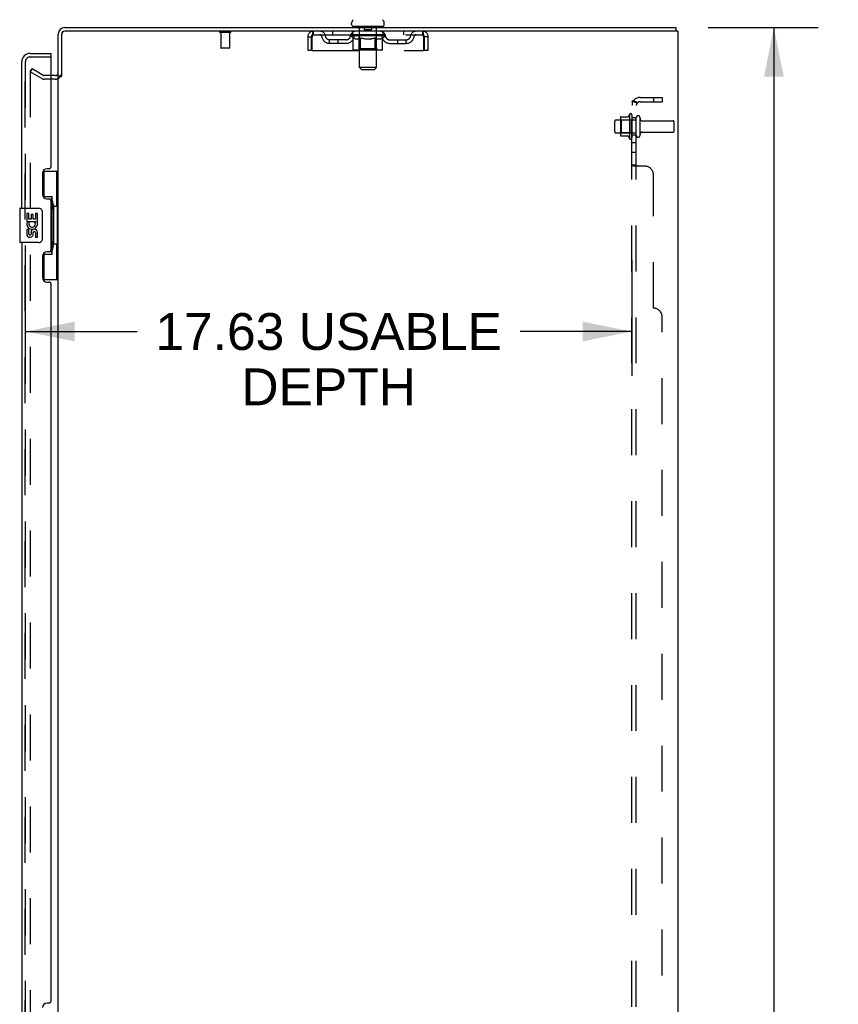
# Model space of a CAD drawing. Header units: inches. Extents: x 0 to 243, y 0 to 157.
# Tile 34 of 37: x 127 to 151, y 87 to 116. Entities that reach past the tile are written whole.
import ezdxf

# ---------------------------------------------------------------- set-up
doc = ezdxf.new("R2010")
doc.units = ezdxf.units.IN
doc.header["$LTSCALE"] = 13.357143
doc.header["$MEASUREMENT"] = 0
doc.linetypes.add('HIDDEN', pattern=[0.2, 0.1, -0.1])
doc.layers.get('0').update_dxf_attribs({"linetype": 'CONTINUOUS'})
for name, color, linetype in [('DEFAULT_2', 8, 'HIDDEN'), ('DIMENSIONS', 7, 'CONTINUOUS'), ('LEFTHAND_DOOR_ASSEMBLY', 7, 'CONTINUOUS'), ('RIGHTHAND_DOOR_ASSEMBLY', 7, 'CONTINUOUS'), ('SUBPANEL', 7, 'CONTINUOUS')]:
    doc.layers.add(name, color=color, linetype=linetype)
doc.styles.get("Standard").update_dxf_attribs({"font": 'arial.ttf'})
doc.dimstyles.new('DIMSTYLE_1', dxfattribs={"dimtxt": 1.071429, "dimasz": 1.428571, "dimexe": 0.09, "dimexo": 0.07, "dimgap": 0.0375, "dimtad": 0, "dimtih": 1, "dimtoh": 1, "dimzin": 4, "dimdsep": 46, "dimtxsty": 'Standard', "dimblk": '_FILLED', "dimblk1": '_FILLED', "dimblk2": '_FILLED', "dimcen": 0.09, "dimadec": 3, "dimazin": 1, "dimtfac": 1, "dimtdec": 3, "dimtofl": 0, "dimtmove": 0, "dimatfit": 3, "dimldrblk": '_FILLED', "dimfxl": 0, "dimtolj": 1, "dimtzin": 4, "dimarcsym": 0})

# ---------------------------------------------------------------- blocks, each defined once
blk = doc.blocks.new('_FILLED')
at = {"color": 0, "linetype": 'ByBlock'}
blk.add_solid([(0, 0), (-1, 0.2), (-1, -0.2)], dxfattribs=at)
blk = doc.blocks.new('*D8')
at = {"layer": 'DIMENSIONS', "color": 2, "linetype": 'Continuous'}
for p, q in [((147.142, 115.661), (150.334, 115.661)), ((149.048, 115.661), (149.048, 86.733)), ((149.048, 55.661), (149.048, 84.59)), ((147.142, 55.661), (150.334, 55.661))]:
    blk.add_line(p, q, dxfattribs=at)
at = {"layer": 'DIMENSIONS', "color": 2, "linetype": 'Continuous', "xscale": 1.4285714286, "yscale": 1.4285714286, "zscale": 1.4285714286}
for p, rotation in [((149.048, 115.661), 90), ((149.048, 55.661), 270)]:
    blk.add_blockref('_FILLED', p, dxfattribs=dict(at, rotation=rotation))
at = {"layer": 'DIMENSIONS', "color": 2, "linetype": 'Continuous', "insert": (149.048, 86.197), "char_height": 1.0714, "width": 3.74403, "attachment_point": 2, "line_spacing_factor": 0.9}
blk.add_mtext('60.00', dxfattribs=at)
blk = doc.blocks.new('*D11')
at = {"layer": 'DIMENSIONS', "color": 2, "linetype": 'Continuous'}
for p, q in [((127.3, 108.911), (127.3, 105.541)), ((144.925, 108.911), (144.925, 105.541)), ((127.3, 106.826), (130.551, 106.826)), ((144.925, 106.826), (141.675, 106.826))]:
    blk.add_line(p, q, dxfattribs=at)
at = {"layer": 'DIMENSIONS', "color": 2, "linetype": 'Continuous', "xscale": 1.4285714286, "yscale": 1.4285714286, "zscale": 1.4285714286, "rotation": 180}
blk.add_blockref('_FILLED', (127.3, 106.826), dxfattribs=at)
at = {"layer": 'DIMENSIONS', "color": 2, "linetype": 'Continuous', "xscale": 1.4285714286, "yscale": 1.4285714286, "zscale": 1.4285714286}
blk.add_blockref('_FILLED', (144.925, 106.826), dxfattribs=at)
at = {"layer": 'DIMENSIONS', "color": 2, "linetype": 'Continuous', "insert": (136.113, 107.362), "char_height": 1.07143, "width": 10.05311, "attachment_point": 2, "line_spacing_factor": 0.9}
blk.add_mtext('17.63 USABLE\\PDEPTH', dxfattribs=at)

msp = doc.modelspace()

# ---------------------------------------------------------------- linework, layer by layer
at = {"color": 7, "linetype": 'Continuous'}
for p, q in [((128.443, 115.661), (146.202, 115.661)), ((136.779, 115.751), (136.779, 115.789)), ((136.817, 115.691), (136.817, 115.661)), ((137.692, 115.691), (136.817, 115.691)), ((137.692, 115.691), (137.692, 115.661)), ((137.729, 115.751), (137.729, 115.789)), ((146.202, 115.661), (146.202, 115.557)), ((128.254, 114.213), (128.254, 115.472)), ((128.169, 114.265), (128.05, 114.265)), ((128.358, 114.244), (128.254, 114.244)), ((128.327, 114.244), (128.327, 114.214))]:
    msp.add_line(p, q, dxfattribs=at)
at = {"color": 3, "linetype": 'Continuous'}
for p, q in [((128.358, 114.244), (128.358, 115.467)), ((146.254, 115.557), (128.448, 115.557)), ((146.254, 115.557), (146.254, 55.765)), ((128.254, 57.109), (128.254, 114.213))]:
    msp.add_line(p, q, dxfattribs=at)
at = {"color": 7, "linetype": 'Continuous'}
for centre, radius, start, end in [((128.443, 115.472), 0.189, 90, 180), ((136.904, 115.789), 0.125, 126.7414, 180), ((136.839, 115.751), 0.06, 180, 270), ((137.669, 115.751), 0.06, 270, 360), ((137.604, 115.789), 0.125, 0, 53.2586), ((128.169, 114.35), 0.085, 270, 344.5025)]:
    msp.add_arc(centre, radius, start, end, dxfattribs=at)
at = {"color": 3, "linetype": 'Continuous'}
for centre, radius in [((128.448, 115.467), 0.09), ((128.443, 115.472), 0.085)]:
    msp.add_arc(centre, radius, 90, 180, dxfattribs=at)
at = {"layer": 'DEFAULT_2', "color": 8, "linetype": 'HIDDEN'}
for p, q in [((136.997, 115.691), (136.997, 115.661)), ((137.005, 114.501), (137.005, 115.661)), ((137.149, 115.681), (137.149, 115.601)), ((137.359, 115.681), (137.359, 115.601)), ((137.503, 114.501), (137.503, 115.661)), ((137.512, 115.691), (137.512, 115.661)), ((133.25, 115.514), (132.966, 115.514)), ((132.984, 115.514), (132.984, 115.067)), ((133.232, 115.514), (133.232, 115.067)), ((135.504, 115.39), (135.504, 114.995)), ((135.504, 115.39), (135.608, 115.39)), ((135.608, 115.39), (135.608, 114.995)), ((135.638, 114.995), (135.638, 115.39)), ((135.671, 115.453), (135.671, 115.557)), ((135.671, 115.453), (138.837, 115.453)), ((136.223, 115.557), (136.223, 115.453)), ((136.748, 115.416), (136.748, 115.448)), ((136.748, 115.448), (136.993, 115.448)), ((136.826, 115.362), (136.748, 115.416)), ((137.761, 115.416), (136.748, 115.416)), ((136.749, 115.448), (136.749, 115.451)), ((136.845, 115.45), (136.749, 115.451)), ((136.756, 115.448), (136.756, 115.453)), ((136.763, 115.445), (136.763, 115.448)), ((136.763, 115.445), (137.746, 115.445)), ((136.77, 115.445), (136.77, 115.448)), ((136.771, 115.445), (136.771, 115.448)), ((136.779, 115.448), (136.779, 115.453)), ((136.792, 115.445), (136.792, 115.448)), ((136.793, 115.445), (136.793, 115.448)), ((136.816, 115.448), (136.816, 115.453)), ((136.817, 115.453), (136.817, 115.557)), ((136.826, 115.037), (136.826, 115.362)), ((136.826, 115.362), (136.838, 115.354)), ((136.828, 115.445), (136.828, 115.448)), ((136.83, 115.445), (136.83, 115.448)), ((136.849, 115.346), (136.837, 115.354)), ((136.845, 115.448), (136.845, 115.45)), ((136.861, 115.34), (136.849, 115.347)), ((136.872, 115.335), (136.861, 115.34)), ((136.867, 115.448), (136.867, 115.453)), ((136.868, 115.445), (136.868, 115.448)), ((136.868, 115.445), (136.868, 115.448)), ((136.871, 115.445), (136.871, 115.448)), ((136.884, 115.33), (136.872, 115.335)), ((136.876, 115.445), (136.876, 115.448)), ((136.876, 115.445), (136.876, 115.448)), ((136.879, 115.445), (136.879, 115.448)), ((136.882, 115.445), (136.882, 115.448)), ((136.895, 115.327), (136.884, 115.33)), ((136.885, 115.445), (136.885, 115.448)), ((136.97, 115.327), (136.895, 115.327)), ((136.897, 115.445), (136.897, 115.448)), ((136.911, 115.445), (136.911, 115.448)), ((136.912, 115.445), (136.912, 115.45)), ((136.928, 115.445), (136.928, 115.448)), ((136.929, 115.448), (136.929, 115.453)), ((136.937, 115.445), (136.937, 115.448)), ((136.94, 115.445), (136.94, 115.448)), ((136.947, 115.445), (136.947, 115.448)), ((136.956, 115.445), (136.956, 115.451)), ((136.969, 115.445), (136.969, 115.448)), ((136.97, 115.327), (136.982, 115.33)), ((136.971, 115.445), (136.971, 115.448)), ((136.993, 115.335), (136.982, 115.33)), ((136.993, 115.445), (136.993, 115.448)), ((137.005, 115.34), (136.993, 115.335)), ((137.047, 115.448), (136.997, 115.448)), ((137.001, 115.448), (137.001, 115.453)), ((137.004, 115.039), (137.004, 115.413)), ((137.016, 115.346), (137.004, 115.34)), ((137.007, 115.445), (137.007, 115.448)), ((137.01, 115.445), (137.01, 115.448)), ((137.015, 115.445), (137.015, 115.452)), ((137.028, 115.353), (137.016, 115.346)), ((137.019, 115.445), (137.019, 115.448)), ((137.027, 115.445), (137.027, 115.448)), ((137.039, 115.361), (137.028, 115.353)), ((137.039, 115.037), (137.039, 115.361)), ((137.039, 115.361), (137.063, 115.353)), ((137.047, 115.445), (137.047, 115.448)), ((137.106, 115.448), (137.059, 115.448)), ((137.086, 115.346), (137.063, 115.354)), ((137.075, 115.445), (137.075, 115.448)), ((137.081, 115.448), (137.081, 115.453)), ((137.084, 115.445), (137.084, 115.448)), ((137.086, 115.445), (137.086, 115.453)), ((137.108, 115.34), (137.086, 115.347)), ((137.088, 115.445), (137.088, 115.448)), ((137.094, 115.445), (137.094, 115.448)), ((137.106, 115.445), (137.106, 115.448)), ((137.131, 115.335), (137.108, 115.34)), ((137.171, 115.448), (137.127, 115.448)), ((137.153, 115.33), (137.131, 115.335)), ((137.138, 115.445), (137.138, 115.448)), ((137.175, 115.327), (137.153, 115.33)), ((137.349, 115.591), (137.159, 115.591)), ((137.163, 115.448), (137.254, 115.453)), ((137.166, 115.448), (137.166, 115.453)), ((137.167, 115.453), (137.166, 115.453)), ((137.167, 115.448), (137.167, 115.453)), ((137.167, 115.445), (137.167, 115.448)), ((137.17, 115.445), (137.17, 115.448)), ((137.171, 115.445), (137.171, 115.448)), ((137.171, 115.445), (137.171, 115.448)), ((137.334, 115.327), (137.175, 115.327)), ((137.238, 115.448), (137.199, 115.448)), ((137.204, 115.445), (137.204, 115.448)), ((137.238, 115.445), (137.238, 115.448)), ((137.252, 115.448), (137.252, 115.448)), ((137.252, 115.445), (137.252, 115.448)), ((137.252, 115.445), (137.252, 115.448)), ((137.254, 115.448), (137.254, 115.453)), ((137.254, 115.453), (137.346, 115.448)), ((137.256, 115.445), (137.256, 115.448)), ((137.256, 115.448), (137.257, 115.448)), ((137.257, 115.445), (137.257, 115.448)), ((137.271, 115.445), (137.271, 115.448)), ((137.271, 115.448), (137.31, 115.448)), ((137.305, 115.445), (137.305, 115.448)), ((137.334, 115.327), (137.356, 115.33)), ((137.338, 115.445), (137.338, 115.448)), ((137.338, 115.445), (137.338, 115.448)), ((137.338, 115.448), (137.381, 115.448)), ((137.339, 115.445), (137.339, 115.448)), ((137.342, 115.448), (137.342, 115.453)), ((137.342, 115.448), (137.342, 115.453)), ((137.342, 115.453), (137.342, 115.453)), ((137.342, 115.445), (137.342, 115.448)), ((137.378, 115.335), (137.355, 115.33)), ((137.371, 115.445), (137.371, 115.448)), ((137.4, 115.34), (137.377, 115.335)), ((137.422, 115.346), (137.399, 115.34)), ((137.402, 115.445), (137.402, 115.448)), ((137.402, 115.448), (137.45, 115.448)), ((137.415, 115.445), (137.415, 115.448)), ((137.42, 115.445), (137.42, 115.448)), ((137.445, 115.353), (137.422, 115.346)), ((137.423, 115.445), (137.423, 115.453)), ((137.425, 115.445), (137.425, 115.448)), ((137.428, 115.448), (137.428, 115.453)), ((137.433, 115.445), (137.433, 115.448)), ((137.467, 115.361), (137.444, 115.353)), ((137.462, 115.445), (137.462, 115.448)), ((137.462, 115.448), (137.512, 115.448)), ((137.467, 115.037), (137.467, 115.361)), ((137.467, 115.361), (137.479, 115.353)), ((137.49, 115.346), (137.478, 115.353)), ((137.481, 115.445), (137.481, 115.448)), ((137.49, 115.445), (137.49, 115.448)), ((137.501, 115.34), (137.49, 115.346)), ((137.493, 115.445), (137.493, 115.452)), ((137.498, 115.445), (137.498, 115.448)), ((137.512, 115.335), (137.5, 115.34)), ((137.502, 115.445), (137.502, 115.448)), ((137.504, 115.039), (137.504, 115.413)), ((137.507, 115.448), (137.507, 115.453)), ((137.522, 115.33), (137.511, 115.335)), ((137.516, 115.445), (137.516, 115.448)), ((137.516, 115.448), (137.677, 115.448)), ((137.533, 115.327), (137.522, 115.33)), ((137.616, 115.327), (137.533, 115.327)), ((137.537, 115.445), (137.537, 115.448)), ((137.54, 115.445), (137.54, 115.448)), ((137.552, 115.445), (137.552, 115.451)), ((137.561, 115.445), (137.561, 115.448)), ((137.569, 115.445), (137.569, 115.448)), ((137.572, 115.445), (137.572, 115.448)), ((137.58, 115.448), (137.58, 115.453)), ((137.581, 115.445), (137.581, 115.448)), ((137.597, 115.445), (137.597, 115.45)), ((137.598, 115.445), (137.598, 115.448)), ((137.612, 115.445), (137.612, 115.448)), ((137.616, 115.327), (137.627, 115.33)), ((137.623, 115.445), (137.623, 115.448)), ((137.627, 115.445), (137.627, 115.448)), ((137.637, 115.335), (137.627, 115.33)), ((137.63, 115.445), (137.63, 115.448)), ((137.632, 115.445), (137.632, 115.448)), ((137.632, 115.445), (137.632, 115.448)), ((137.648, 115.34), (137.637, 115.335)), ((137.638, 115.445), (137.638, 115.448)), ((137.64, 115.445), (137.64, 115.448)), ((137.641, 115.445), (137.641, 115.448)), ((137.642, 115.448), (137.642, 115.453)), ((137.659, 115.346), (137.648, 115.34)), ((137.67, 115.353), (137.659, 115.346)), ((137.681, 115.36), (137.67, 115.353)), ((137.679, 115.445), (137.679, 115.448)), ((137.681, 115.445), (137.681, 115.448)), ((137.681, 115.36), (137.761, 115.416)), ((137.681, 115.037), (137.681, 115.36)), ((137.692, 115.453), (137.692, 115.557)), ((137.693, 115.448), (137.693, 115.453)), ((137.716, 115.445), (137.716, 115.448)), ((137.717, 115.445), (137.717, 115.448)), ((137.73, 115.448), (137.73, 115.453)), ((137.738, 115.445), (137.738, 115.448)), ((137.739, 115.445), (137.739, 115.448)), ((137.746, 115.445), (137.746, 115.448)), ((137.753, 115.448), (137.753, 115.453)), ((137.761, 115.416), (137.761, 115.453)), ((138.286, 115.557), (138.286, 115.453)), ((138.837, 115.557), (138.837, 115.453)), ((138.87, 115.39), (138.87, 114.995)), ((138.9, 114.995), (138.9, 115.39)), ((139.004, 115.39), (138.9, 115.39)), ((139.004, 114.995), (139.004, 115.39)), ((133.222, 115.057), (132.994, 115.057)), ((136.14, 115.202), (136.14, 115.306)), ((136.623, 115.306), (136.14, 115.306)), ((136.623, 115.202), (136.14, 115.202)), ((136.39, 115.202), (136.39, 115.306)), ((137.886, 115.306), (138.369, 115.306)), ((137.886, 115.202), (138.369, 115.202)), ((138.119, 115.202), (138.119, 115.306)), ((138.369, 115.202), (138.369, 115.306)), ((135.608, 114.995), (135.504, 114.995)), ((135.638, 114.995), (138.87, 114.995)), ((137.647, 115.007), (136.86, 115.007)), ((137.004, 115.039), (136.973, 115.007)), ((137.504, 115.039), (137.004, 115.039)), ((137.45, 115.007), (137.452, 115.007)), ((137.452, 115.007), (137.454, 115.008)), ((137.454, 115.008), (137.456, 115.009)), ((137.456, 115.009), (137.458, 115.01)), ((137.458, 115.01), (137.46, 115.012)), ((137.504, 115.039), (137.536, 115.007)), ((139.004, 114.995), (138.9, 114.995)), ((137.065, 114.441), (137.005, 114.501)), ((137.503, 114.501), (137.005, 114.501)), ((137.443, 114.441), (137.503, 114.501)), ((127.494, 114.466), (127.442, 114.376)), ((127.442, 114.396), (127.442, 56.927)), ((127.782, 114.18), (127.442, 114.376)), ((127.494, 114.466), (127.834, 114.27)), ((128.05, 114.265), (127.85, 114.265)), ((137.065, 114.441), (137.443, 114.441)), ((128.169, 114.161), (127.85, 114.161)), ((144.589, 113.042), (144.589, 112.531)), ((144.6, 113.064), (144.828, 113.064)), ((144.855, 113.142), (144.855, 112.43)), ((144.925, 113.12), (144.925, 112.452)), ((145.05, 112.529), (145.05, 113.044)), ((145.16, 112.529), (145.16, 113.044)), ((144.425, 112.629), (144.425, 112.944)), ((144.455, 112.974), (145.05, 112.974)), ((144.609, 112.97), (144.589, 112.99)), ((144.609, 112.97), (144.609, 112.603)), ((144.905, 112.97), (144.609, 112.97)), ((144.905, 112.97), (144.925, 112.99)), ((144.905, 112.97), (144.905, 112.603)), ((145.223, 112.951), (146.12, 112.951)), ((146.15, 112.651), (146.15, 112.921)), ((144.455, 112.599), (145.05, 112.599)), ((144.609, 112.603), (144.589, 112.583)), ((144.6, 112.509), (144.828, 112.509)), ((144.905, 112.603), (144.609, 112.603)), ((144.905, 112.603), (144.925, 112.583)), ((145.223, 112.621), (146.12, 112.621))]:
    msp.add_line(p, q, dxfattribs=at)
for points in [[(135.638, 115.39), (135.641, 115.409), (135.643, 115.427), (135.645, 115.445), (135.648, 115.463), (135.65, 115.479), (135.653, 115.494), (135.655, 115.508), (135.657, 115.521), (135.66, 115.532), (135.662, 115.541), (135.664, 115.548), (135.667, 115.553), (135.669, 115.556), (135.671, 115.557)], [(135.638, 115.39), (135.641, 115.397), (135.643, 115.404), (135.645, 115.411), (135.648, 115.418), (135.65, 115.424), (135.653, 115.429), (135.655, 115.435), (135.657, 115.439), (135.66, 115.444), (135.662, 115.447), (135.664, 115.45), (135.667, 115.452), (135.669, 115.453), (135.671, 115.453)], [(138.837, 115.557), (138.84, 115.556), (138.842, 115.553), (138.844, 115.548), (138.847, 115.541), (138.849, 115.532), (138.852, 115.521), (138.854, 115.508), (138.856, 115.494), (138.859, 115.479), (138.861, 115.463), (138.863, 115.445), (138.866, 115.427), (138.868, 115.409), (138.87, 115.39)], [(138.837, 115.453), (138.84, 115.453), (138.842, 115.452), (138.844, 115.45), (138.847, 115.447), (138.849, 115.444), (138.852, 115.439), (138.854, 115.435), (138.856, 115.429), (138.859, 115.424), (138.861, 115.418), (138.863, 115.411), (138.866, 115.404), (138.868, 115.397), (138.87, 115.39)], [(136.86, 115.007), (136.856, 115.007), (136.852, 115.008), (136.848, 115.009), (136.844, 115.01), (136.84, 115.012), (136.837, 115.015), (136.833, 115.018), (136.831, 115.021), (136.829, 115.024), (136.827, 115.028), (136.826, 115.032), (136.826, 115.037)], [(137.057, 115.007), (137.055, 115.007), (137.052, 115.008), (137.05, 115.009), (137.049, 115.01), (137.047, 115.012), (137.045, 115.015), (137.043, 115.018), (137.042, 115.021), (137.041, 115.024), (137.04, 115.028), (137.04, 115.032), (137.039, 115.037)], [(137.46, 115.012), (137.462, 115.015), (137.463, 115.018), (137.465, 115.021), (137.466, 115.024)], [(137.462, 115.015), (137.463, 115.018), (137.465, 115.021)], [(137.466, 115.024), (137.467, 115.028), (137.467, 115.032), (137.467, 115.037)], [(137.467, 115.028), (137.467, 115.032), (137.467, 115.037)], [(137.647, 115.007), (137.651, 115.007), (137.655, 115.008), (137.659, 115.009), (137.663, 115.01), (137.667, 115.012), (137.67, 115.015), (137.673, 115.018), (137.676, 115.021), (137.678, 115.024), (137.68, 115.028), (137.681, 115.032), (137.681, 115.037)], [(127.459, 114.416), (127.459, 114.416), (127.458, 114.416), (127.458, 114.416), (127.457, 114.416), (127.457, 114.415), (127.456, 114.415), (127.455, 114.415), (127.455, 114.415), (127.454, 114.415), (127.453, 114.415), (127.453, 114.414), (127.452, 114.414), (127.452, 114.414), (127.451, 114.413), (127.451, 114.413), (127.45, 114.413), (127.45, 114.412), (127.449, 114.412), (127.449, 114.411), (127.448, 114.411), (127.448, 114.41), (127.447, 114.41), (127.447, 114.409), (127.446, 114.409), (127.446, 114.408), (127.445, 114.408), (127.445, 114.407), (127.445, 114.407), (127.444, 114.406), (127.444, 114.405), (127.444, 114.405), (127.443, 114.404), (127.443, 114.403), (127.443, 114.403), (127.443, 114.402), (127.443, 114.401), (127.442, 114.401), (127.442, 114.4), (127.442, 114.399), (127.442, 114.399), (127.442, 114.398), (127.442, 114.397), (127.442, 114.396), (127.442, 114.396)], [(127.467, 114.414), (127.466, 114.414), (127.466, 114.414), (127.465, 114.414), (127.465, 114.415), (127.464, 114.415), (127.463, 114.415), (127.463, 114.415), (127.462, 114.415), (127.462, 114.415), (127.461, 114.416), (127.46, 114.416), (127.46, 114.416), (127.459, 114.416)]]:
    msp.add_lwpolyline(points, dxfattribs=at)
for centre, radius, start, end in [((136.975, 115.661), 0.03, 0, 90), ((137.139, 115.681), 0.01, 0, 90), ((137.369, 115.681), 0.01, 90, 180), ((137.533, 115.661), 0.03, 90, 180), ((132.966, 115.536), 0.0215, 90, 270), ((133.25, 115.536), 0.0215, 270, 90), ((135.671, 115.39), 0.167, 90, 180), ((135.671, 115.39), 0.063, 90, 180), ((135.851, 115.39), 0.167, 8.0716, 90), ((135.851, 115.391), 0.0625, 7.9863, 90), ((136.14, 115.431), 0.229, 187.9863, 270), ((136.14, 115.431), 0.125, 188.0716, 270), ((136.623, 115.431), 0.125, 270, 351.9284), ((136.623, 115.431), 0.229, 270, 352.0137), ((136.912, 115.39), 0.167, 90, 171.9284), ((136.911, 115.391), 0.0625, 90, 172.0137), ((136.973, 115.413), 0.0318, 0, 90), ((137.159, 115.601), 0.01, 180, 270), ((137.349, 115.601), 0.01, 270, 360), ((137.536, 115.413), 0.0318, 90, 180), ((137.597, 115.39), 0.167, 8.0716, 90), ((137.597, 115.391), 0.0625, 7.9863, 90), ((137.886, 115.431), 0.229, 187.9863, 270), ((137.886, 115.431), 0.125, 188.0716, 270), ((138.369, 115.431), 0.125, 270, 351.9284), ((138.369, 115.431), 0.229, 270, 352.0137), ((138.658, 115.39), 0.167, 90, 171.9284), ((138.658, 115.391), 0.0625, 90, 172.0137), ((138.837, 115.39), 0.167, 0, 90), ((138.837, 115.39), 0.063, 0, 90), ((132.994, 115.067), 0.01, 180, 270), ((133.222, 115.067), 0.01, 270, 360), ((127.85, 114.298), 0.033, 240, 270), ((128.169, 114.35), 0.189, 270, 360), ((127.85, 114.298), 0.137, 240, 270), ((144.731, 113.042), 0.141, 174.7919, 180), ((144.6, 113.054), 0.01, 90, 174.8062), ((144.809, 113.074), 0.01, 270, 336.0321), ((145.456, 112.786), 0.698, 149.3369, 156.0321), ((144.887, 113.12), 0.0384, 0, 145.5503), ((145.105, 113.044), 0.055, 360, 180), ((144.455, 112.944), 0.03, 90, 180), ((145.223, 113.014), 0.0625, 180, 270), ((146.12, 112.921), 0.03, 360, 90), ((144.455, 112.629), 0.03, 180, 270), ((144.731, 112.531), 0.141, 180, 185.2081), ((144.6, 112.519), 0.01, 185.1938, 270), ((144.809, 112.499), 0.01, 23.9679, 90), ((145.456, 112.786), 0.698, 203.9679, 210.6631), ((145.105, 112.529), 0.055, 180, 0), ((145.223, 112.559), 0.0625, 90, 180), ((146.12, 112.651), 0.03, 270, 0), ((144.887, 112.452), 0.0384, 214.4497, 360)]:
    msp.add_arc(centre, radius, start, end, dxfattribs=at)
for centre, major_axis, ratio, start_param, end_param in [((137.254, 115.453), (0.506, 0.005), 0.05963, 9.249616, 9.431313), ((137.254, 115.453), (0.506, 0), 0.060556, -3.083241, -2.96706), ((136.713, 115.444), (0.158, 0.002), 0.05963, 0.25549, 1.295341), ((137.254, 115.453), (0.506, 0.011), 0.05688, 2.791345, 2.965878), ((136.768, 115.444), (0.158, -0.002), 0.05963, 0.605815, 1.645666), ((137.254, 115.453), (0.506, -0.005), 0.05963, -2.96643, -2.791898), ((136.713, 115.438), (0.158, 0.003), 0.05688, 1.20151, 1.294789), ((136.768, 115.438), (0.158, 0), 0.060556, 1.551758, 1.645036), ((136.732, 115.438), (0.158, 0.002), 0.05963, 1.170259, 1.376596), ((136.769, 115.44), (0.131, 0.001), 0.05963, 1.065228, 1.614276), ((136.753, 115.44), (0.131, 0.003), 0.05688, 0.890143, 1.43919), ((136.799, 115.44), (0.131, 0), 0.060556, 1.240391, 1.789438), ((136.71, 115.444), (0.158, 0.003), 0.05688, 0.080405, 1.120256), ((137.254, 115.453), (0.506, 0.015), 0.052395, 2.616403, 2.790936), ((136.818, 115.444), (0.158, -0.003), 0.05688, 0.7809, 1.820751), ((137.254, 115.453), (0.506, -0.011), 0.05688, -2.791345, -2.616812), ((136.71, 115.438), (0.158, 0.005), 0.052395, 1.026568, 1.119847), ((136.818, 115.438), (0.158, -0.002), 0.05963, 1.72692, 1.820198), ((136.752, 115.44), (0.131, 0.004), 0.052395, 0.715201, 1.264248), ((136.843, 115.44), (0.131, -0.001), 0.05963, 1.415553, 1.9646), ((137.254, 115.453), (0.506, 0.02), 0.046319, 2.441654, 2.616187), ((136.881, 115.444), (0.158, -0.005), 0.052395, 0.955842, 1.995693), ((136.723, 115.444), (0.158, 0.005), 0.052395, -0.094537, 0.945314), ((137.254, 115.453), (0.506, -0.015), 0.052395, -2.616403, -2.44187), ((136.723, 115.438), (0.158, 0.006), 0.046319, 0.851819, 0.945098), ((136.881, 115.438), (0.158, -0.003), 0.05688, 1.902006, 1.995284), ((136.767, 115.44), (0.131, 0.005), 0.046319, 0.540452, 1.089499), ((136.9, 115.44), (0.131, -0.003), 0.05688, 1.590638, 2.139686), ((136.732, 115.444), (0.158, 0), 0.060556, 0.430652, 0.777569), ((137.254, 115.453), (0.506, 0.024), 0.038841, 2.267123, 2.441656), ((136.956, 115.444), (0.158, -0.006), 0.046319, 1.130591, 2.170442), ((136.753, 115.444), (0.158, 0.006), 0.046319, -0.269286, 0.770565), ((137.254, 115.453), (0.506, -0.02), 0.046319, -2.441654, -2.267121), ((136.753, 115.438), (0.158, 0.007), 0.038841, 0.677289, 0.770567), ((136.956, 115.438), (0.158, -0.005), 0.052395, 2.076947, 2.170226), ((136.797, 115.44), (0.131, 0.006), 0.038841, 0.365921, 0.914969), ((136.968, 115.44), (0.131, -0.004), 0.052395, 1.76558, 2.314627), ((137.254, 115.453), (0.506, 0.027), 0.030195, 2.09281, 2.267343), ((137.04, 115.444), (0.158, -0.007), 0.038841, 1.305122, 2.344973), ((136.798, 115.444), (0.158, 0.007), 0.038841, -0.443817, 0.596034), ((137.254, 115.453), (0.506, -0.024), 0.038841, -2.267123, -2.092591), ((136.798, 115.438), (0.158, 0.008), 0.030195, 0.502975, 0.596254), ((137.04, 115.438), (0.158, -0.006), 0.046319, 2.251696, 2.344975), ((136.84, 115.44), (0.131, 0.007), 0.030195, 0.191608, 0.740655), ((137.044, 115.44), (0.131, -0.005), 0.046319, 1.940329, 2.489376), ((136.857, 115.444), (0.158, 0.008), 0.030195, -0.61813, 0.421721), ((137.254, 115.453), (0.506, 0.029), 0.020645, 1.918687, 2.09322), ((137.13, 115.444), (0.158, -0.008), 0.030195, 1.479435, 2.519286), ((137.254, 115.453), (0.506, -0.027), 0.030195, -2.09281, -1.918277), ((136.857, 115.438), (0.158, 0.009), 0.020645, 0.328852, 0.422131), ((137.13, 115.438), (0.158, -0.007), 0.038841, 2.426227, 2.519505), ((136.896, 115.44), (0.131, 0.007), 0.020645, 0.017485, 0.566532), ((137.127, 115.44), (0.131, -0.006), 0.038841, 2.11486, 2.663907), ((136.928, 115.444), (0.158, 0.009), 0.020645, -0.792253, 0.247598), ((137.254, 115.453), (0.506, 0.03), 0.010478, 1.744704, 1.919237), ((137.224, 115.444), (0.158, -0.009), 0.020645, 1.653558, 2.693409), ((137.254, 115.453), (0.506, -0.029), 0.020645, -1.918687, -1.744154), ((136.928, 115.438), (0.158, 0.009), 0.010478, 0.154869, 0.248148), ((137.224, 115.438), (0.158, -0.008), 0.030195, 2.60054, 2.693819), ((136.963, 115.44), (0.131, 0.008), 0.010478, 6.126688, 6.675735), ((137.214, 115.44), (0.131, -0.007), 0.030195, 2.289173, 2.83822), ((137.009, 115.444), (0.158, 0.009), 0.010478, -0.966236, -0.000846), ((137.319, 115.444), (0.158, -0.009), 0.010478, 1.827541, 2.867392), ((137.254, 115.453), (0.506, -0.03), 0.010478, -1.744704, -1.570171), ((137.319, 115.438), (0.158, -0.009), 0.020645, 2.774664, 2.867942), ((137.301, 115.44), (0.131, -0.007), 0.020645, 2.463296, 3.012344), ((137.19, 115.444), (0.158, 0.009), 0.010478, 0.274201, 1.314052), ((137.121, 115.44), (0.131, 0.008), 0.010478, -0.000483, 0.504314), ((137.097, 115.438), (0.158, 0.009), 0.010478, 0.099668, 0.192946), ((137.254, 115.453), (0.506, 0.03), 0.010478, -1.571421, -1.396888), ((137.412, 115.438), (0.158, -0.009), 0.010478, 2.948646, 3.041925), ((137.388, 115.44), (0.131, -0.008), 0.010478, 2.637279, 3.142076), ((137.285, 115.444), (0.158, 0.009), 0.020645, 0.448184, 1.488034), ((137.207, 115.44), (0.131, 0.007), 0.020645, 0.129249, 0.678296), ((137.19, 115.438), (0.158, 0.009), 0.020645, 0.273651, 0.366929), ((137.254, 115.453), (0.506, 0.029), 0.020645, -1.397439, -1.222906), ((137.5, 115.444), (0.158, -0.009), 0.010478, -3.140747, -2.175357), ((137.254, 115.453), (0.506, -0.03), 0.010478, 1.222355, 1.396888), ((137.379, 115.444), (0.158, 0.008), 0.030195, 0.622307, 1.662158), ((137.295, 115.44), (0.131, 0.007), 0.030195, 0.303372, 0.852419), ((137.546, 115.44), (0.131, -0.008), 0.010478, 2.749043, 3.29809), ((137.581, 115.444), (0.158, -0.009), 0.020645, 2.893995, 3.933846), ((137.285, 115.438), (0.158, 0.008), 0.030195, 0.447774, 0.541052), ((137.581, 115.438), (0.158, -0.009), 0.010478, 2.893445, 2.986723), ((137.469, 115.444), (0.158, 0.007), 0.038841, 0.79662, 1.836471), ((137.254, 115.453), (0.506, 0.027), 0.030195, -1.223315, -1.048783), ((137.254, 115.453), (0.506, -0.029), 0.020645, 1.048373, 1.222906), ((137.382, 115.44), (0.131, 0.006), 0.038841, 0.477686, 1.026733), ((137.613, 115.44), (0.131, -0.007), 0.020645, 2.57506, 3.124108), ((137.652, 115.444), (0.158, -0.008), 0.030195, 2.719872, 3.759723), ((137.553, 115.444), (0.158, 0.006), 0.046319, 0.971151, 2.011002), ((137.379, 115.438), (0.158, 0.007), 0.038841, 0.622087, 0.715366), ((137.652, 115.438), (0.158, -0.009), 0.020645, 2.719462, 2.812741), ((137.254, 115.453), (0.506, 0.024), 0.038841, -1.049002, -0.874469), ((137.254, 115.453), (0.506, -0.027), 0.030195, 0.87425, 1.048783), ((137.464, 115.44), (0.131, 0.005), 0.046319, 0.652216, 1.201263), ((137.628, 115.444), (0.158, 0.005), 0.052395, 1.1459, 2.185751), ((137.669, 115.44), (0.131, -0.007), 0.030195, 2.400937, 2.949985), ((137.711, 115.444), (0.158, -0.007), 0.038841, 2.545558, 3.585409), ((137.541, 115.44), (0.131, 0.004), 0.052395, 0.826965, 1.376012), ((137.469, 115.438), (0.158, 0.006), 0.046319, 0.796618, 0.889896), ((137.711, 115.438), (0.158, -0.008), 0.030195, 2.545339, 2.638617), ((137.691, 115.444), (0.158, 0.003), 0.05688, 1.320842, 2.360692), ((137.254, 115.453), (0.506, 0.02), 0.046319, -0.874471, -0.699939), ((137.254, 115.453), (0.506, -0.024), 0.038841, 0.699936, 0.874469), ((137.756, 115.444), (0.158, -0.006), 0.046319, 2.371028, 3.410879), ((137.712, 115.44), (0.131, -0.006), 0.038841, 2.226624, 2.775671), ((137.741, 115.444), (0.158, 0.002), 0.05963, 1.495927, 2.535778), ((137.608, 115.44), (0.131, 0.003), 0.05688, 1.001907, 1.550954), ((137.785, 115.444), (0.158, -0.005), 0.052395, 2.196279, 3.23613), ((137.742, 115.44), (0.131, -0.005), 0.046319, 2.052093, 2.601141), ((137.553, 115.438), (0.158, 0.005), 0.052395, 0.971367, 1.064645), ((137.756, 115.438), (0.158, -0.007), 0.038841, 2.371026, 2.464304), ((137.776, 115.444), (0.158, 0), 0.060556, 1.671089, 2.71094), ((137.799, 115.444), (0.158, -0.003), 0.05688, 2.021337, 3.061188), ((137.254, 115.453), (0.506, 0.015), 0.052395, -0.699723, -0.52519), ((137.254, 115.453), (0.506, -0.02), 0.046319, 0.525406, 0.699939), ((137.796, 115.444), (0.158, -0.002), 0.05963, 1.846251, 2.886102), ((137.665, 115.44), (0.131, 0.001), 0.05963, 1.176993, 1.72604), ((137.756, 115.44), (0.131, -0.004), 0.052395, 1.877344, 2.426392), ((137.71, 115.44), (0.131, 0), 0.060556, 1.352155, 1.901202), ((137.756, 115.44), (0.131, -0.003), 0.05688, 1.702402, 2.25145), ((137.74, 115.44), (0.131, -0.001), 0.05963, 1.527317, 2.076364), ((137.628, 115.438), (0.158, 0.003), 0.05688, 1.146309, 1.239587), ((137.785, 115.438), (0.158, -0.006), 0.046319, 2.196495, 2.289773), ((137.254, 115.453), (0.506, 0.011), 0.05688, -0.524781, -0.350248), ((137.254, 115.453), (0.506, -0.015), 0.052395, 0.350657, 0.52519), ((137.691, 115.438), (0.158, 0.002), 0.05963, 1.321394, 1.414673), ((137.799, 115.438), (0.158, -0.005), 0.052395, 2.021746, 2.115024), ((137.254, 115.453), (0.506, 0.005), 0.05963, -0.349695, -0.175162), ((137.254, 115.453), (0.506, -0.011), 0.05688, 0.175715, 0.350248), ((137.741, 115.438), (0.158, 0), 0.060556, 1.496556, 1.589835), ((137.796, 115.438), (0.158, -0.003), 0.05688, 1.846804, 1.940083), ((137.776, 115.438), (0.158, -0.002), 0.05963, 1.671719, 1.764997), ((137.254, 115.453), (0.506, 0), 0.060556, -0.174533, 0), ((137.254, 115.453), (0.506, -0.005), 0.05963, 0.000629, 0.175162)]:
    msp.add_ellipse(centre, major_axis=major_axis, ratio=ratio, start_param=start_param, end_param=end_param, dxfattribs=at)
at = {"layer": 'LEFTHAND_DOOR_ASSEMBLY', "color": 8, "linetype": 'HIDDEN'}
for p, q in [((127.443, 114.807), (128.03, 114.807)), ((127.3, 56.658), (127.3, 114.665))]:
    msp.add_line(p, q, dxfattribs=at)
msp.add_arc((127.443, 114.665), 0.142, 90, 180, dxfattribs=at)
at = {"layer": 'RIGHTHAND_DOOR_ASSEMBLY', "color": 3, "linetype": 'Continuous'}
for p, q in [((127.443, 114.911), (128.05, 114.911)), ((128.05, 111.619), (128.05, 114.787)), ((127.196, 110.411), (127.196, 114.665)), ((127.8, 111.429), (127.8, 110.809)), ((127.99, 111.559), (127.93, 111.559)), ((127.93, 110.679), (127.99, 110.679)), ((128.05, 109.204), (128.05, 110.619)), ((127.196, 109.411), (127.196, 86.161)), ((127.99, 109.144), (127.93, 109.144)), ((127.8, 109.014), (127.8, 108.394)), ((127.93, 108.264), (127.99, 108.264)), ((128.05, 87.369), (128.05, 108.204)), ((127.99, 87.309), (127.93, 87.309))]:
    msp.add_line(p, q, dxfattribs=at)
at = {"layer": 'RIGHTHAND_DOOR_ASSEMBLY', "color": 8, "linetype": 'HIDDEN'}
for p, q in [((127.443, 114.807), (128.03, 114.807)), ((127.3, 114.665), (127.3, 56.658))]:
    msp.add_line(p, q, dxfattribs=at)
at = {"layer": 'RIGHTHAND_DOOR_ASSEMBLY', "color": 7, "linetype": 'Continuous'}
for p, q in [((128.05, 114.807), (128.03, 114.807)), ((128.05, 114.807), (128.05, 114.911)), ((127.814, 111.486), (128.254, 111.486)), ((127.85, 110.706), (127.85, 111.486)), ((128.215, 110.461), (128.215, 111.486)), ((127.85, 110.751), (128.077, 110.751)), ((128.077, 109.071), (128.077, 110.751)), ((128.114, 110.512), (128.114, 110.491)), ((128.114, 110.461), (128.114, 109.361)), ((128.237, 110.461), (128.114, 110.461)), ((128.237, 109.361), (128.237, 110.461)), ((127.136, 110.396), (127.136, 109.426)), ((127.151, 110.411), (127.691, 110.411)), ((127.339, 110.257), (127.339, 110.027)), ((127.402, 110.257), (127.339, 110.257)), ((127.402, 110.09), (127.402, 110.257)), ((127.465, 110.226), (127.465, 110.09)), ((127.526, 110.226), (127.465, 110.226)), ((127.526, 110.09), (127.526, 110.226)), ((127.591, 110.257), (127.591, 110.09)), ((127.654, 110.257), (127.591, 110.257)), ((127.654, 110.027), (127.654, 110.257)), ((127.791, 110.311), (127.791, 109.511)), ((127.339, 110.027), (127.601, 110.027)), ((127.41, 109.991), (127.352, 110.016)), ((127.465, 110.09), (127.402, 110.09)), ((127.591, 110.09), (127.526, 110.09)), ((127.601, 110.027), (127.574, 110.007)), ((127.636, 110.027), (127.654, 110.027)), ((127.339, 109.796), (127.339, 109.66)), ((127.402, 109.796), (127.339, 109.796)), ((127.402, 109.66), (127.402, 109.796)), ((127.465, 109.702), (127.465, 109.66)), ((127.526, 109.639), (127.526, 109.708)), ((127.591, 109.702), (127.591, 109.565)), ((127.654, 109.565), (127.654, 109.702)), ((127.691, 109.411), (127.151, 109.411)), ((127.591, 109.565), (127.654, 109.565)), ((128.237, 109.361), (128.114, 109.361)), ((128.114, 109.331), (128.114, 109.31)), ((128.215, 108.336), (128.215, 109.361)), ((127.85, 108.336), (127.85, 109.116)), ((127.85, 109.071), (128.077, 109.071)), ((127.814, 108.336), (128.254, 108.336))]:
    msp.add_line(p, q, dxfattribs=at)
for points in [[(128.041, 110.65), (128.044, 110.654), (128.049, 110.662), (128.054, 110.67), (128.058, 110.677), (128.062, 110.684), (128.065, 110.691), (128.068, 110.697), (128.071, 110.702), (128.073, 110.707), (128.075, 110.712), (128.076, 110.716), (128.077, 110.72), (128.077, 110.724), (128.077, 110.727)], [(127.785, 110.347), (127.787, 110.342), (127.788, 110.336), (127.79, 110.33), (127.791, 110.324), (127.791, 110.318), (127.791, 110.311)], [(127.791, 109.511), (127.791, 109.505), (127.791, 109.499), (127.79, 109.493), (127.788, 109.487), (127.787, 109.481), (127.785, 109.475)], [(128.077, 109.095), (128.077, 109.098), (128.077, 109.102), (128.076, 109.106), (128.075, 109.11), (128.073, 109.115), (128.071, 109.12), (128.068, 109.126), (128.065, 109.132), (128.062, 109.138), (128.058, 109.145), (128.054, 109.152), (128.049, 109.16), (128.044, 109.169), (128.041, 109.172)]]:
    msp.add_lwpolyline(points, dxfattribs=at)
at = {"layer": 'RIGHTHAND_DOOR_ASSEMBLY', "color": 3, "linetype": 'Continuous'}
for centre, radius, start, end in [((127.443, 114.665), 0.246, 90, 180), ((128.03, 114.787), 0.02, 0, 90), ((127.99, 111.619), 0.06, 270, 360), ((127.93, 111.429), 0.13, 90, 180), ((127.93, 110.809), 0.13, 180, 270), ((127.99, 110.619), 0.06, 0, 90), ((127.93, 109.014), 0.13, 90, 180), ((127.99, 109.204), 0.06, 270, 360), ((127.93, 108.394), 0.13, 180, 270), ((127.99, 108.204), 0.06, 0, 90), ((127.93, 87.179), 0.13, 90, 180), ((127.99, 87.369), 0.06, 270, 360)]:
    msp.add_arc(centre, radius, start, end, dxfattribs=at)
at = {"layer": 'RIGHTHAND_DOOR_ASSEMBLY', "color": 8, "linetype": 'HIDDEN'}
msp.add_arc((127.443, 114.665), 0.142, 90, 180, dxfattribs=at)
at = {"layer": 'RIGHTHAND_DOOR_ASSEMBLY', "color": 7, "linetype": 'Continuous'}
for centre, radius, start, end in [((127.36, 114.521), 0.26, 87.3628, 90), ((127.151, 110.396), 0.015, 90, 180), ((127.691, 110.311), 0.1, 21.205, 90), ((127.497, 109.953), 0.157, 156.5966, 341.8791), ((127.497, 109.953), 0.0943, 156.5966, 35.1122), ((127.497, 109.953), 0.157, 25.737, 27.8532), ((127.5, 109.953), 0.154, 341.4199, 26.1963), ((127.434, 109.66), 0.0943, 180, 248.6704), ((127.434, 109.66), 0.0943, 248.6999, 347.4338), ((127.434, 109.66), 0.0314, 180, 0.0485), ((127.559, 109.702), 0.0943, 0, 180), ((127.56, 109.697), 0.0362, 83.4285, 161.7628), ((127.559, 109.702), 0.0314, 0, 81.2295), ((127.151, 109.426), 0.015, 180, 270), ((127.691, 109.511), 0.1, 270, 338.7946)]:
    msp.add_arc(centre, radius, start, end, dxfattribs=at)
for centre, start_param, end_param in [((128.01, 110.502), -1.51401, -0.699287), ((128.01, 110.502), -2.442306, -1.627583), ((128.01, 109.321), -1.51401, -0.699287), ((128.01, 109.321), -2.442306, -1.627583)]:
    msp.add_ellipse(centre, major_axis=(0, 0.18), ratio=0.579493, start_param=start_param, end_param=end_param, dxfattribs=at)
at = {"layer": 'SUBPANEL', "color": 8, "linetype": 'HIDDEN'}
for p, q in [((145.162, 113.63), (145.8, 113.63)), ((145.55, 113.63), (145.55, 113.505)), ((145.8, 113.63), (145.8, 113.505)), ((144.925, 57.817), (144.925, 113.505)), ((145.05, 113.505), (144.925, 113.505)), ((144.979, 113.543), (145.076, 113.464)), ((144.991, 113.505), (144.991, 113.505)), ((145.05, 57.817), (145.05, 113.505)), ((145.162, 113.505), (145.8, 113.505)), ((145.05, 113.036), (144.925, 113.036)), ((145.05, 112.536), (144.925, 112.536)), ((145.05, 112.308), (144.925, 112.308)), ((145.05, 112.027), (144.925, 112.027)), ((145.05, 111.665), (144.925, 111.665)), ((145.3, 111.63), (144.979, 111.63)), ((145.55, 107.505), (145.55, 111.38)), ((145.8, 64.067), (145.8, 107.255))]:
    msp.add_line(p, q, dxfattribs=at)
for points in [[(144.948, 113.525), (144.945, 113.524), (144.941, 113.522), (144.938, 113.521), (144.936, 113.519), (144.933, 113.517), (144.931, 113.515), (144.929, 113.513), (144.927, 113.512), (144.926, 113.51), (144.926, 113.508), (144.925, 113.506), (144.925, 113.505)], [(144.979, 113.543), (144.977, 113.541), (144.975, 113.539), (144.972, 113.537), (144.969, 113.535), (144.966, 113.533), (144.962, 113.532), (144.959, 113.53), (144.955, 113.528), (144.948, 113.525)], [(144.994, 113.505), (144.993, 113.505), (144.993, 113.505), (144.992, 113.505), (144.992, 113.505), (144.991, 113.505), (144.991, 113.505), (144.991, 113.505), (144.991, 113.505)], [(144.991, 113.505), (144.991, 113.505), (144.991, 113.505), (144.991, 113.505), (144.992, 113.505), (144.992, 113.505), (144.993, 113.505), (144.993, 113.505), (144.994, 113.505), (144.994, 113.505), (144.995, 113.504), (144.996, 113.504), (144.996, 113.504), (144.997, 113.504), (144.998, 113.504), (144.998, 113.504), (144.999, 113.504), (145, 113.504), (145, 113.503), (145.001, 113.503), (145.002, 113.503), (145.003, 113.503), (145.003, 113.503), (145.004, 113.503), (145.005, 113.502), (145.006, 113.502), (145.006, 113.502), (145.007, 113.502), (145.008, 113.502), (145.009, 113.501), (145.009, 113.501), (145.01, 113.501), (145.011, 113.501), (145.012, 113.5), (145.013, 113.5), (145.013, 113.5), (145.014, 113.5), (145.015, 113.499), (145.016, 113.499), (145.017, 113.499), (145.018, 113.499), (145.019, 113.498), (145.019, 113.498), (145.02, 113.498), (145.021, 113.497), (145.022, 113.497), (145.023, 113.497), (145.024, 113.496), (145.025, 113.496), (145.026, 113.496), (145.027, 113.495), (145.028, 113.495), (145.029, 113.494), (145.03, 113.494), (145.031, 113.494), (145.032, 113.493), (145.033, 113.493), (145.034, 113.492), (145.035, 113.492), (145.036, 113.492), (145.037, 113.491), (145.037, 113.491), (145.038, 113.49), (145.039, 113.49), (145.04, 113.49), (145.041, 113.489), (145.042, 113.489), (145.042, 113.489), (145.043, 113.488), (145.044, 113.488), (145.045, 113.487), (145.045, 113.487), (145.046, 113.487), (145.047, 113.486), (145.047, 113.486), (145.048, 113.486), (145.049, 113.485), (145.049, 113.485), (145.05, 113.485), (145.051, 113.484), (145.051, 113.484), (145.052, 113.484), (145.052, 113.483), (145.053, 113.483), (145.053, 113.483), (145.054, 113.482), (145.054, 113.482), (145.054, 113.482)], [(145.065, 113.481), (145.063, 113.483), (145.061, 113.486), (145.059, 113.488), (145.057, 113.49), (145.055, 113.493), (145.054, 113.495), (145.053, 113.497), (145.052, 113.499), (145.051, 113.501), (145.05, 113.503), (145.05, 113.505)], [(145.054, 113.482), (145.054, 113.482), (145.054, 113.482), (145.054, 113.482), (145.054, 113.482), (145.054, 113.482), (145.054, 113.482), (145.054, 113.483), (145.053, 113.483), (145.053, 113.483), (145.052, 113.483), (145.052, 113.484), (145.051, 113.484), (145.051, 113.485), (145.051, 113.485)], [(145.076, 113.464), (145.076, 113.465), (145.076, 113.466), (145.076, 113.466), (145.076, 113.467), (145.076, 113.468), (145.075, 113.47), (145.074, 113.471), (145.073, 113.472), (145.072, 113.474), (145.07, 113.476), (145.068, 113.477), (145.065, 113.481)], [(144.927, 111.659), (144.926, 111.661), (144.926, 111.662), (144.925, 111.664), (144.925, 111.665)], [(144.938, 111.65), (144.936, 111.652), (144.933, 111.653), (144.931, 111.655), (144.929, 111.657), (144.927, 111.659), (144.926, 111.661), (144.926, 111.662), (144.925, 111.664), (144.925, 111.665)], [(144.945, 111.647), (144.941, 111.649), (144.938, 111.65), (144.936, 111.652), (144.933, 111.653), (144.931, 111.655), (144.929, 111.657)], [(144.959, 111.641), (144.952, 111.644), (144.948, 111.645), (144.945, 111.647)], [(144.979, 111.63), (144.977, 111.632), (144.975, 111.633), (144.972, 111.635), (144.969, 111.636), (144.966, 111.638), (144.962, 111.639), (144.959, 111.641)], [(144.979, 111.63), (144.977, 111.632), (144.975, 111.633), (144.972, 111.635)], [(145.052, 111.661), (145.051, 111.662), (145.05, 111.664), (145.05, 111.665)], [(145.057, 111.655), (145.055, 111.657), (145.054, 111.658), (145.053, 111.66), (145.052, 111.661), (145.051, 111.662), (145.05, 111.664), (145.05, 111.665)], [(145.061, 111.652), (145.059, 111.654), (145.057, 111.655), (145.055, 111.657), (145.054, 111.658), (145.053, 111.66)], [(145.073, 111.643), (145.072, 111.644), (145.07, 111.646), (145.068, 111.647), (145.067, 111.648), (145.065, 111.65), (145.061, 111.652)], [(145.076, 111.63), (145.076, 111.632), (145.076, 111.633), (145.076, 111.635), (145.076, 111.637), (145.076, 111.638), (145.075, 111.64), (145.074, 111.641), (145.073, 111.643), (145.072, 111.644), (145.07, 111.646), (145.068, 111.647), (145.067, 111.648)], [(145.076, 111.63), (145.076, 111.632), (145.076, 111.633), (145.076, 111.635), (145.076, 111.637), (145.076, 111.638), (145.075, 111.64), (145.074, 111.641)]]:
    msp.add_lwpolyline(points, dxfattribs=at)
for centre, radius, start, end in [((145.162, 113.393), 0.237, 90, 180), ((145.162, 113.393), 0.112, 90, 180), ((145.3, 111.38), 0.25, 0, 90), ((145.55, 107.255), 0.25, 0, 90)]:
    msp.add_arc(centre, radius, start, end, dxfattribs=at)

# ---------------------------------------------------------------- dimensions: what is measured, and where the dimension line sits
at = {"layer": 'DIMENSIONS', "color": 2, "linetype": 'Continuous'}
dim = msp.add_linear_dim(base=(149.048, 55.661), p1=(147.072, 115.661), p2=(147.072, 55.661), angle=270, dimstyle='DIMSTYLE_1', dxfattribs=at)
dim.commit()
dim.dimension.update_dxf_attribs({"geometry": '*D8', "text_midpoint": (149.04, 85.655), "dimtype": 160})
dim = msp.add_linear_dim(base=(144.925374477, 106.82645608), p1=(127.300374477, 108.981205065), p2=(144.925374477, 108.981205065), text='<> USABLE\\PDEPTH', dimstyle='DIMSTYLE_1', dxfattribs=at)
dim.commit()
dim.dimension.update_dxf_attribs({"geometry": '*D11', "text_midpoint": (136.112874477, 106.022884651), "dimtype": 160})

doc.saveas('drawing.dxf')
